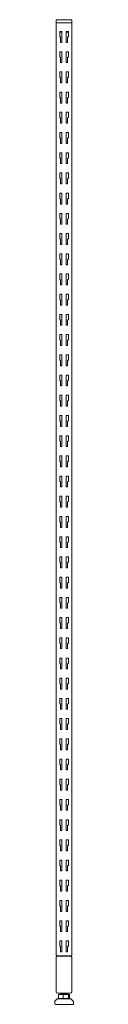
# Model space of a CAD drawing. Header units: millimetres. Extents: x 200 to 230, y -90 to 1496.
import ezdxf

# ---------------------------------------------------------------- set-up
doc = ezdxf.new("R2010")
doc.units = ezdxf.units.MM

msp = doc.modelspace()

# ---------------------------------------------------------------- linework, layer by layer
at = {"color": 0, "linetype": 'Continuous', "lineweight": 0}
for p, q in [((202.8, 1494.6), (202.8, 1490.6)), ((205.3, 1495.6), (203.8, 1495.6)), ((205.3, 1495.6), (225.3, 1495.6)), ((226.8, 1495.6), (225.3, 1495.6)), ((227.8, 1494.6), (227.8, 1490.6)), ((202.7, 1490.6), (205.2, 1490.6)), ((202.7, -12.4), (202.7, 1490.6)), ((225.2, 1490.6), (205.2, 1490.6)), ((208.2, 1468.5), (208.2, 1476.6)), ((208.2, 1476.6), (211.7, 1476.6)), ((211.7, 1475.6), (208.2, 1475.6)), ((211.7, 1476.6), (211.7, 1459.1)), ((218.7, 1459.1), (218.7, 1476.6)), ((218.7, 1476.6), (222.2, 1476.6)), ((222.2, 1475.6), (218.7, 1475.6)), ((222.2, 1476.6), (222.2, 1468.5)), ((225.2, 1490.6), (227, 1490.6)), ((227, 1490.6), (227.8, 1490.6)), ((227.7, -12.4), (227.7, 1490.6)), ((209.6, 1467.1), (208.2, 1468.5)), ((209.6, 1459.1), (209.6, 1467.1)), ((211.7, 1459.1), (209.6, 1459.1)), ((220.8, 1459.1), (218.7, 1459.1)), ((222.2, 1468.5), (220.8, 1467.1)), ((220.8, 1467.1), (220.8, 1459.1)), ((208.2, 1435.9), (208.2, 1444)), ((208.2, 1444), (211.7, 1444)), ((211.7, 1444), (211.7, 1426.5)), ((218.7, 1426.5), (218.7, 1444)), ((218.7, 1444), (222.2, 1444)), ((222.2, 1444), (222.2, 1435.9)), ((209.6, 1434.5), (208.2, 1435.9)), ((209.6, 1426.5), (209.6, 1434.5)), ((222.2, 1435.9), (220.8, 1434.5)), ((220.8, 1434.5), (220.8, 1426.5)), ((208.2, 1403.4), (208.2, 1411.5)), ((208.2, 1411.5), (211.7, 1411.5)), ((211.7, 1426.5), (209.6, 1426.5)), ((211.7, 1411.5), (211.7, 1394)), ((220.8, 1426.5), (218.7, 1426.5)), ((218.7, 1411.5), (222.2, 1411.5)), ((218.7, 1394), (218.7, 1411.5)), ((222.2, 1411.5), (222.2, 1403.4)), ((209.6, 1402), (208.2, 1403.4)), ((209.6, 1394), (209.6, 1402)), ((222.2, 1403.4), (220.8, 1402)), ((220.8, 1402), (220.8, 1394)), ((211.7, 1394), (209.6, 1394)), ((220.8, 1394), (218.7, 1394)), ((208.2, 1370.8), (208.2, 1378.9)), ((208.2, 1378.9), (211.7, 1378.9)), ((209.6, 1369.4), (208.2, 1370.8)), ((209.6, 1361.4), (209.6, 1369.4)), ((211.7, 1378.9), (211.7, 1361.4)), ((218.7, 1378.9), (222.2, 1378.9)), ((218.7, 1361.4), (218.7, 1378.9)), ((222.2, 1370.8), (220.8, 1369.4)), ((220.8, 1369.4), (220.8, 1361.4)), ((222.2, 1378.9), (222.2, 1370.8)), ((211.7, 1361.4), (209.6, 1361.4)), ((220.8, 1361.4), (218.7, 1361.4)), ((208.2, 1338.3), (208.2, 1346.4)), ((208.2, 1346.4), (211.7, 1346.4)), ((209.6, 1336.9), (208.2, 1338.3)), ((209.6, 1328.9), (209.6, 1336.9)), ((211.7, 1346.4), (211.7, 1328.9)), ((218.7, 1346.4), (222.2, 1346.4)), ((218.7, 1328.9), (218.7, 1346.4)), ((222.2, 1338.3), (220.8, 1336.9)), ((220.8, 1336.9), (220.8, 1328.9)), ((222.2, 1346.4), (222.2, 1338.3)), ((211.7, 1328.9), (209.6, 1328.9)), ((220.8, 1328.9), (218.7, 1328.9)), ((208.2, 1305.7), (208.2, 1313.8)), ((208.2, 1313.8), (211.7, 1313.8)), ((209.6, 1304.3), (208.2, 1305.7)), ((209.6, 1296.3), (209.6, 1304.3)), ((211.7, 1313.8), (211.7, 1296.3)), ((218.7, 1313.8), (222.2, 1313.8)), ((218.7, 1296.3), (218.7, 1313.8)), ((222.2, 1305.7), (220.8, 1304.3)), ((220.8, 1304.3), (220.8, 1296.3)), ((222.2, 1313.8), (222.2, 1305.7)), ((211.7, 1296.3), (209.6, 1296.3)), ((220.8, 1296.3), (218.7, 1296.3)), ((208.2, 1273.2), (208.2, 1281.3)), ((208.2, 1281.3), (211.7, 1281.3)), ((209.6, 1271.8), (208.2, 1273.2)), ((209.6, 1263.8), (209.6, 1271.8)), ((211.7, 1281.3), (211.7, 1263.8)), ((218.7, 1281.3), (222.2, 1281.3)), ((218.7, 1263.8), (218.7, 1281.3)), ((222.2, 1273.2), (220.8, 1271.8)), ((220.8, 1271.8), (220.8, 1263.8)), ((222.2, 1281.3), (222.2, 1273.2)), ((211.7, 1263.8), (209.6, 1263.8)), ((220.8, 1263.8), (218.7, 1263.8)), ((208.2, 1240.6), (208.2, 1248.7)), ((208.2, 1248.7), (211.7, 1248.7)), ((209.6, 1239.2), (208.2, 1240.6)), ((209.6, 1231.2), (209.6, 1239.2)), ((211.7, 1248.7), (211.7, 1231.2)), ((218.7, 1248.7), (222.2, 1248.7)), ((218.7, 1231.2), (218.7, 1248.7)), ((222.2, 1240.6), (220.8, 1239.2)), ((220.8, 1239.2), (220.8, 1231.2)), ((222.2, 1248.7), (222.2, 1240.6)), ((211.7, 1231.2), (209.6, 1231.2)), ((220.8, 1231.2), (218.7, 1231.2)), ((208.2, 1208.1), (208.2, 1216.2)), ((208.2, 1216.2), (211.7, 1216.2)), ((209.6, 1206.7), (208.2, 1208.1)), ((209.6, 1198.7), (209.6, 1206.7)), ((211.7, 1216.2), (211.7, 1198.7)), ((218.7, 1216.2), (222.2, 1216.2)), ((218.7, 1198.7), (218.7, 1216.2)), ((222.2, 1208.1), (220.8, 1206.7)), ((220.8, 1206.7), (220.8, 1198.7)), ((222.2, 1216.2), (222.2, 1208.1)), ((211.7, 1198.7), (209.6, 1198.7)), ((220.8, 1198.7), (218.7, 1198.7)), ((208.2, 1175.5), (208.2, 1183.6)), ((208.2, 1183.6), (211.7, 1183.6)), ((209.6, 1174.1), (208.2, 1175.5)), ((209.6, 1166.1), (209.6, 1174.1)), ((211.7, 1183.6), (211.7, 1166.1)), ((218.7, 1183.6), (222.2, 1183.6)), ((218.7, 1166.1), (218.7, 1183.6)), ((222.2, 1175.5), (220.8, 1174.1)), ((220.8, 1174.1), (220.8, 1166.1)), ((222.2, 1183.6), (222.2, 1175.5)), ((211.7, 1166.1), (209.6, 1166.1)), ((220.8, 1166.1), (218.7, 1166.1)), ((208.2, 1143), (208.2, 1151.1)), ((208.2, 1151.1), (211.7, 1151.1)), ((209.6, 1141.6), (208.2, 1143)), ((211.7, 1151.1), (211.7, 1133.6)), ((218.7, 1151.1), (222.2, 1151.1)), ((218.7, 1133.6), (218.7, 1151.1)), ((222.2, 1143), (220.8, 1141.6)), ((222.2, 1151.1), (222.2, 1143)), ((209.6, 1133.6), (209.6, 1141.6)), ((211.7, 1133.6), (209.6, 1133.6)), ((220.8, 1133.6), (218.7, 1133.6)), ((220.8, 1141.6), (220.8, 1133.6)), ((208.2, 1110.4), (208.2, 1118.5)), ((208.2, 1118.5), (211.7, 1118.5)), ((209.6, 1109), (208.2, 1110.4)), ((211.7, 1118.5), (211.7, 1101)), ((218.7, 1118.5), (222.2, 1118.5)), ((218.7, 1101), (218.7, 1118.5)), ((222.2, 1110.4), (220.8, 1109)), ((222.2, 1118.5), (222.2, 1110.4)), ((209.6, 1101), (209.6, 1109)), ((211.7, 1101), (209.6, 1101)), ((220.8, 1101), (218.7, 1101)), ((220.8, 1109), (220.8, 1101)), ((208.2, 1077.9), (208.2, 1086)), ((208.2, 1086), (211.7, 1086)), ((211.7, 1086), (211.7, 1068.5)), ((218.7, 1086), (222.2, 1086)), ((218.7, 1068.5), (218.7, 1086)), ((222.2, 1086), (222.2, 1077.9)), ((209.6, 1076.5), (208.2, 1077.9)), ((209.6, 1068.5), (209.6, 1076.5)), ((211.7, 1068.5), (209.6, 1068.5)), ((220.8, 1068.5), (218.7, 1068.5)), ((222.2, 1077.9), (220.8, 1076.5)), ((220.8, 1076.5), (220.8, 1068.5)), ((208.2, 1045.3), (208.2, 1053.4)), ((208.2, 1053.4), (211.7, 1053.4)), ((211.7, 1053.4), (211.7, 1035.9)), ((218.7, 1053.4), (222.2, 1053.4)), ((218.7, 1035.9), (218.7, 1053.4)), ((222.2, 1053.4), (222.2, 1045.3)), ((209.6, 1043.9), (208.2, 1045.3)), ((209.6, 1035.9), (209.6, 1043.9)), ((211.7, 1035.9), (209.6, 1035.9)), ((220.8, 1035.9), (218.7, 1035.9)), ((222.2, 1045.3), (220.8, 1043.9)), ((220.8, 1043.9), (220.8, 1035.9)), ((208.2, 1012.8), (208.2, 1020.9)), ((208.2, 1020.9), (211.7, 1020.9)), ((211.7, 1020.9), (211.7, 1003.4)), ((218.7, 1020.9), (222.2, 1020.9)), ((218.7, 1003.4), (218.7, 1020.9)), ((222.2, 1020.9), (222.2, 1012.8)), ((209.6, 1011.4), (208.2, 1012.8)), ((209.6, 1003.4), (209.6, 1011.4)), ((211.7, 1003.4), (209.6, 1003.4)), ((220.8, 1003.4), (218.7, 1003.4)), ((222.2, 1012.8), (220.8, 1011.4)), ((220.8, 1011.4), (220.8, 1003.4)), ((208.2, 980.2), (208.2, 988.3)), ((208.2, 988.3), (211.7, 988.3)), ((211.7, 988.3), (211.7, 970.8)), ((218.7, 988.3), (222.2, 988.3)), ((218.7, 970.8), (218.7, 988.3)), ((222.2, 988.3), (222.2, 980.2)), ((209.6, 978.8), (208.2, 980.2)), ((209.6, 970.8), (209.6, 978.8)), ((211.7, 970.8), (209.6, 970.8)), ((220.8, 970.8), (218.7, 970.8)), ((222.2, 980.2), (220.8, 978.8)), ((220.8, 978.8), (220.8, 970.8)), ((208.2, 947.7), (208.2, 955.8)), ((208.2, 955.8), (211.7, 955.8)), ((211.7, 955.8), (211.7, 938.3)), ((218.7, 955.8), (222.2, 955.8)), ((218.7, 938.3), (218.7, 955.8)), ((222.2, 955.8), (222.2, 947.7)), ((209.6, 946.3), (208.2, 947.7)), ((209.6, 938.3), (209.6, 946.3)), ((211.7, 938.3), (209.6, 938.3)), ((220.8, 938.3), (218.7, 938.3)), ((222.2, 947.7), (220.8, 946.3)), ((220.8, 946.3), (220.8, 938.3)), ((208.2, 915.1), (208.2, 923.2)), ((208.2, 923.2), (211.7, 923.2)), ((211.7, 923.2), (211.7, 905.7)), ((218.7, 923.2), (222.2, 923.2)), ((218.7, 905.7), (218.7, 923.2)), ((222.2, 923.2), (222.2, 915.1)), ((209.6, 913.7), (208.2, 915.1)), ((209.6, 905.7), (209.6, 913.7)), ((211.7, 905.7), (209.6, 905.7)), ((220.8, 905.7), (218.7, 905.7)), ((222.2, 915.1), (220.8, 913.7)), ((220.8, 913.7), (220.8, 905.7)), ((208.2, 882.6), (208.2, 890.7)), ((208.2, 890.7), (211.7, 890.7)), ((211.7, 890.7), (211.7, 873.2)), ((218.7, 890.7), (222.2, 890.7)), ((218.7, 873.2), (218.7, 890.7)), ((222.2, 890.7), (222.2, 882.6)), ((209.6, 881.2), (208.2, 882.6)), ((209.6, 873.2), (209.6, 881.2)), ((211.7, 873.2), (209.6, 873.2)), ((220.8, 873.2), (218.7, 873.2)), ((222.2, 882.6), (220.8, 881.2)), ((220.8, 881.2), (220.8, 873.2)), ((208.2, 850), (208.2, 858.1)), ((208.2, 858.1), (211.7, 858.1)), ((211.7, 858.1), (211.7, 840.6)), ((218.7, 858.1), (222.2, 858.1)), ((218.7, 840.6), (218.7, 858.1)), ((222.2, 858.1), (222.2, 850)), ((209.6, 848.6), (208.2, 850)), ((209.6, 840.6), (209.6, 848.6)), ((211.7, 840.6), (209.6, 840.6)), ((220.8, 840.6), (218.7, 840.6)), ((222.2, 850), (220.8, 848.6)), ((220.8, 848.6), (220.8, 840.6)), ((208.2, 817.5), (208.2, 825.6)), ((208.2, 825.6), (211.7, 825.6)), ((211.7, 825.6), (211.7, 808.1)), ((218.7, 825.6), (222.2, 825.6)), ((218.7, 808.1), (218.7, 825.6)), ((222.2, 825.6), (222.2, 817.5)), ((209.6, 816.1), (208.2, 817.5)), ((209.6, 808.1), (209.6, 816.1)), ((222.2, 817.5), (220.8, 816.1)), ((220.8, 816.1), (220.8, 808.1)), ((208.2, 784.9), (208.2, 793)), ((208.2, 793), (211.7, 793)), ((211.7, 808.1), (209.6, 808.1)), ((211.7, 793), (211.7, 775.5)), ((220.8, 808.1), (218.7, 808.1)), ((218.7, 793), (222.2, 793)), ((218.7, 775.5), (218.7, 793)), ((222.2, 793), (222.2, 784.9)), ((209.6, 783.5), (208.2, 784.9)), ((209.6, 775.5), (209.6, 783.5)), ((222.2, 784.9), (220.8, 783.5)), ((220.8, 783.5), (220.8, 775.5)), ((211.7, 775.5), (209.6, 775.5)), ((220.8, 775.5), (218.7, 775.5)), ((208.2, 752.4), (208.2, 760.5)), ((208.2, 760.5), (211.7, 760.5)), ((209.6, 751), (208.2, 752.4)), ((209.6, 743), (209.6, 751)), ((211.7, 760.5), (211.7, 743)), ((218.7, 760.5), (222.2, 760.5)), ((218.7, 743), (218.7, 760.5)), ((222.2, 752.4), (220.8, 751)), ((220.8, 751), (220.8, 743)), ((222.2, 760.5), (222.2, 752.4)), ((211.7, 743), (209.6, 743)), ((220.8, 743), (218.7, 743)), ((208.2, 719.8), (208.2, 727.9)), ((208.2, 727.9), (211.7, 727.9)), ((209.6, 718.4), (208.2, 719.8)), ((209.6, 710.4), (209.6, 718.4)), ((211.7, 727.9), (211.7, 710.4)), ((218.7, 727.9), (222.2, 727.9)), ((218.7, 710.4), (218.7, 727.9)), ((222.2, 719.8), (220.8, 718.4)), ((220.8, 718.4), (220.8, 710.4)), ((222.2, 727.9), (222.2, 719.8)), ((211.7, 710.4), (209.6, 710.4)), ((220.8, 710.4), (218.7, 710.4)), ((208.2, 687.3), (208.2, 695.4)), ((208.2, 695.4), (211.7, 695.4)), ((209.6, 685.9), (208.2, 687.3)), ((209.6, 677.9), (209.6, 685.9)), ((211.7, 695.4), (211.7, 677.9)), ((218.7, 695.4), (222.2, 695.4)), ((218.7, 677.9), (218.7, 695.4)), ((222.2, 687.3), (220.8, 685.9)), ((220.8, 685.9), (220.8, 677.9)), ((222.2, 695.4), (222.2, 687.3)), ((211.7, 677.9), (209.6, 677.9)), ((220.8, 677.9), (218.7, 677.9)), ((208.2, 654.7), (208.2, 662.8)), ((208.2, 662.8), (211.7, 662.8)), ((209.6, 653.3), (208.2, 654.7)), ((209.6, 645.3), (209.6, 653.3)), ((211.7, 662.8), (211.7, 645.3)), ((218.7, 662.8), (222.2, 662.8)), ((218.7, 645.3), (218.7, 662.8)), ((222.2, 654.7), (220.8, 653.3)), ((220.8, 653.3), (220.8, 645.3)), ((222.2, 662.8), (222.2, 654.7)), ((211.7, 645.3), (209.6, 645.3)), ((220.8, 645.3), (218.7, 645.3)), ((208.2, 622.2), (208.2, 630.3)), ((208.2, 630.3), (211.7, 630.3)), ((209.6, 620.8), (208.2, 622.2)), ((209.6, 612.8), (209.6, 620.8)), ((211.7, 630.3), (211.7, 612.8)), ((218.7, 630.3), (222.2, 630.3)), ((218.7, 612.8), (218.7, 630.3)), ((222.2, 622.2), (220.8, 620.8)), ((220.8, 620.8), (220.8, 612.8)), ((222.2, 630.3), (222.2, 622.2)), ((211.7, 612.8), (209.6, 612.8)), ((220.8, 612.8), (218.7, 612.8)), ((208.2, 589.6), (208.2, 597.7)), ((208.2, 597.7), (211.7, 597.7)), ((209.6, 588.2), (208.2, 589.6)), ((209.6, 580.2), (209.6, 588.2)), ((211.7, 597.7), (211.7, 580.2)), ((218.7, 597.7), (222.2, 597.7)), ((218.7, 580.2), (218.7, 597.7)), ((222.2, 589.6), (220.8, 588.2)), ((220.8, 588.2), (220.8, 580.2)), ((222.2, 597.7), (222.2, 589.6)), ((211.7, 580.2), (209.6, 580.2)), ((220.8, 580.2), (218.7, 580.2)), ((208.2, 557.1), (208.2, 565.2)), ((208.2, 565.2), (211.7, 565.2)), ((209.6, 555.7), (208.2, 557.1)), ((209.6, 547.7), (209.6, 555.7)), ((211.7, 565.2), (211.7, 547.7)), ((218.7, 565.2), (222.2, 565.2)), ((218.7, 547.7), (218.7, 565.2)), ((222.2, 557.1), (220.8, 555.7)), ((220.8, 555.7), (220.8, 547.7)), ((222.2, 565.2), (222.2, 557.1)), ((211.7, 547.7), (209.6, 547.7)), ((220.8, 547.7), (218.7, 547.7)), ((208.2, 524.5), (208.2, 532.6)), ((208.2, 532.6), (211.7, 532.6)), ((209.6, 523.1), (208.2, 524.5)), ((211.7, 532.6), (211.7, 515.1)), ((218.7, 532.6), (222.2, 532.6)), ((218.7, 515.1), (218.7, 532.6)), ((222.2, 524.5), (220.8, 523.1)), ((222.2, 532.6), (222.2, 524.5)), ((209.6, 515.1), (209.6, 523.1)), ((211.7, 515.1), (209.6, 515.1)), ((220.8, 515.1), (218.7, 515.1)), ((220.8, 523.1), (220.8, 515.1)), ((208.2, 492), (208.2, 500.1)), ((208.2, 500.1), (211.7, 500.1)), ((209.6, 490.6), (208.2, 492)), ((211.7, 500.1), (211.7, 482.6)), ((218.7, 500.1), (222.2, 500.1)), ((218.7, 482.6), (218.7, 500.1)), ((222.2, 492), (220.8, 490.6)), ((222.2, 500.1), (222.2, 492)), ((209.6, 482.6), (209.6, 490.6)), ((211.7, 482.6), (209.6, 482.6)), ((220.8, 482.6), (218.7, 482.6)), ((220.8, 490.6), (220.8, 482.6)), ((208.2, 459.4), (208.2, 467.5)), ((208.2, 467.5), (211.7, 467.5)), ((211.7, 467.5), (211.7, 450)), ((218.7, 467.5), (222.2, 467.5)), ((218.7, 450), (218.7, 467.5)), ((222.2, 467.5), (222.2, 459.4)), ((209.6, 458), (208.2, 459.4)), ((209.6, 450), (209.6, 458)), ((211.7, 450), (209.6, 450)), ((220.8, 450), (218.7, 450)), ((222.2, 459.4), (220.8, 458)), ((220.8, 458), (220.8, 450)), ((208.2, 426.9), (208.2, 435)), ((208.2, 435), (211.7, 435)), ((211.7, 435), (211.7, 417.5)), ((218.7, 435), (222.2, 435)), ((218.7, 417.5), (218.7, 435)), ((222.2, 435), (222.2, 426.9)), ((209.6, 425.5), (208.2, 426.9)), ((209.6, 417.5), (209.6, 425.5)), ((211.7, 417.5), (209.6, 417.5)), ((220.8, 417.5), (218.7, 417.5)), ((222.2, 426.9), (220.8, 425.5)), ((220.8, 425.5), (220.8, 417.5)), ((208.2, 394.3), (208.2, 402.4)), ((208.2, 402.4), (211.7, 402.4)), ((211.7, 402.4), (211.7, 384.9)), ((218.7, 402.4), (222.2, 402.4)), ((218.7, 384.9), (218.7, 402.4)), ((222.2, 402.4), (222.2, 394.3)), ((209.6, 392.9), (208.2, 394.3)), ((209.6, 384.9), (209.6, 392.9)), ((211.7, 384.9), (209.6, 384.9)), ((220.8, 384.9), (218.7, 384.9)), ((222.2, 394.3), (220.8, 392.9)), ((220.8, 392.9), (220.8, 384.9)), ((208.2, 361.8), (208.2, 369.9)), ((208.2, 369.9), (211.7, 369.9)), ((211.7, 369.9), (211.7, 352.4)), ((218.7, 369.9), (222.2, 369.9)), ((218.7, 352.4), (218.7, 369.9)), ((222.2, 369.9), (222.2, 361.8)), ((209.6, 360.4), (208.2, 361.8)), ((209.6, 352.4), (209.6, 360.4)), ((211.7, 352.4), (209.6, 352.4)), ((220.8, 352.4), (218.7, 352.4)), ((222.2, 361.8), (220.8, 360.4)), ((220.8, 360.4), (220.8, 352.4)), ((208.2, 329.2), (208.2, 337.3)), ((208.2, 337.3), (211.7, 337.3)), ((211.7, 337.3), (211.7, 319.8)), ((218.7, 337.3), (222.2, 337.3)), ((218.7, 319.8), (218.7, 337.3)), ((222.2, 337.3), (222.2, 329.2)), ((209.6, 327.8), (208.2, 329.2)), ((209.6, 319.8), (209.6, 327.8)), ((211.7, 319.8), (209.6, 319.8)), ((220.8, 319.8), (218.7, 319.8)), ((222.2, 329.2), (220.8, 327.8)), ((220.8, 327.8), (220.8, 319.8)), ((208.2, 296.7), (208.2, 304.8)), ((208.2, 304.8), (211.7, 304.8)), ((211.7, 304.8), (211.7, 287.3)), ((218.7, 304.8), (222.2, 304.8)), ((218.7, 287.3), (218.7, 304.8)), ((222.2, 304.8), (222.2, 296.7)), ((209.6, 295.3), (208.2, 296.7)), ((209.6, 287.3), (209.6, 295.3)), ((211.7, 287.3), (209.6, 287.3)), ((220.8, 287.3), (218.7, 287.3)), ((222.2, 296.7), (220.8, 295.3)), ((220.8, 295.3), (220.8, 287.3)), ((208.2, 264.1), (208.2, 272.2)), ((208.2, 272.2), (211.7, 272.2)), ((211.7, 272.2), (211.7, 254.7)), ((218.7, 272.2), (222.2, 272.2)), ((218.7, 254.7), (218.7, 272.2)), ((222.2, 272.2), (222.2, 264.1)), ((209.6, 262.7), (208.2, 264.1)), ((209.6, 254.7), (209.6, 262.7)), ((211.7, 254.7), (209.6, 254.7)), ((220.8, 254.7), (218.7, 254.7)), ((222.2, 264.1), (220.8, 262.7)), ((220.8, 262.7), (220.8, 254.7)), ((208.2, 231.6), (208.2, 239.7)), ((208.2, 239.7), (211.7, 239.7)), ((211.7, 239.7), (211.7, 222.2)), ((218.7, 239.7), (222.2, 239.7)), ((218.7, 222.2), (218.7, 239.7)), ((222.2, 239.7), (222.2, 231.6)), ((209.6, 230.2), (208.2, 231.6)), ((209.6, 222.2), (209.6, 230.2)), ((211.7, 222.2), (209.6, 222.2)), ((220.8, 222.2), (218.7, 222.2)), ((222.2, 231.6), (220.8, 230.2)), ((220.8, 230.2), (220.8, 222.2)), ((208.2, 199), (208.2, 207.1)), ((208.2, 207.1), (211.7, 207.1)), ((211.7, 207.1), (211.7, 189.6)), ((218.7, 207.1), (222.2, 207.1)), ((218.7, 189.6), (218.7, 207.1)), ((222.2, 207.1), (222.2, 199)), ((209.6, 197.6), (208.2, 199)), ((209.6, 189.6), (209.6, 197.6)), ((222.2, 199), (220.8, 197.6)), ((220.8, 197.6), (220.8, 189.6)), ((208.2, 166.5), (208.2, 174.6)), ((208.2, 174.6), (211.7, 174.6)), ((211.7, 189.6), (209.6, 189.6)), ((211.7, 174.6), (211.7, 157.1)), ((220.8, 189.6), (218.7, 189.6)), ((218.7, 174.6), (222.2, 174.6)), ((218.7, 157.1), (218.7, 174.6)), ((222.2, 174.6), (222.2, 166.5)), ((209.6, 165.1), (208.2, 166.5)), ((209.6, 157.1), (209.6, 165.1)), ((222.2, 166.5), (220.8, 165.1)), ((220.8, 165.1), (220.8, 157.1)), ((211.7, 157.1), (209.6, 157.1)), ((220.8, 157.1), (218.7, 157.1)), ((208.2, 133.9), (208.2, 142)), ((208.2, 142), (211.7, 142)), ((209.6, 132.5), (208.2, 133.9)), ((209.6, 124.5), (209.6, 132.5)), ((211.7, 142), (211.7, 124.5)), ((218.7, 142), (222.2, 142)), ((218.7, 124.5), (218.7, 142)), ((222.2, 133.9), (220.8, 132.5)), ((220.8, 132.5), (220.8, 124.5)), ((222.2, 142), (222.2, 133.9)), ((211.7, 124.5), (209.6, 124.5)), ((220.8, 124.5), (218.7, 124.5)), ((208.2, 101.4), (208.2, 109.5)), ((208.2, 109.5), (211.7, 109.5)), ((209.6, 100), (208.2, 101.4)), ((209.6, 92), (209.6, 100)), ((211.7, 109.5), (211.7, 92)), ((218.7, 109.5), (222.2, 109.5)), ((218.7, 92), (218.7, 109.5)), ((222.2, 101.4), (220.8, 100)), ((220.8, 100), (220.8, 92)), ((222.2, 109.5), (222.2, 101.4)), ((211.7, 92), (209.6, 92)), ((220.8, 92), (218.7, 92)), ((208.2, 68.8), (208.2, 76.9)), ((208.2, 76.9), (211.7, 76.9)), ((209.6, 67.4), (208.2, 68.8)), ((209.6, 59.4), (209.6, 67.4)), ((211.7, 76.9), (211.7, 59.4)), ((218.7, 76.9), (222.2, 76.9)), ((218.7, 59.4), (218.7, 76.9)), ((222.2, 68.8), (220.8, 67.4)), ((220.8, 67.4), (220.8, 59.4)), ((222.2, 76.9), (222.2, 68.8)), ((211.7, 59.4), (209.6, 59.4)), ((220.8, 59.4), (218.7, 59.4)), ((208.2, 36.3), (208.2, 44.4)), ((208.2, 44.4), (211.7, 44.4)), ((209.6, 34.9), (208.2, 36.3)), ((209.6, 26.9), (209.6, 34.9)), ((211.7, 44.4), (211.7, 26.9)), ((218.7, 44.4), (222.2, 44.4)), ((218.7, 26.9), (218.7, 44.4)), ((222.2, 36.3), (220.8, 34.9)), ((220.8, 34.9), (220.8, 26.9)), ((222.2, 44.4), (222.2, 36.3)), ((211.7, 26.9), (209.6, 26.9)), ((220.8, 26.9), (218.7, 26.9)), ((208.2, 3.7), (208.2, 11.8)), ((208.2, 11.8), (211.7, 11.8)), ((209.6, 2.3), (208.2, 3.7)), ((209.6, -5.7), (209.6, 2.3)), ((211.7, 11.8), (211.7, -5.7)), ((218.7, 11.8), (222.2, 11.8)), ((218.7, -5.7), (218.7, 11.8)), ((222.2, 3.7), (220.8, 2.3)), ((220.8, 2.3), (220.8, -5.7)), ((222.2, 11.8), (222.2, 3.7)), ((202.6, -70), (202.6, -15)), ((202.7, -12.4), (205.2, -12.4)), ((205.1, -12.5), (225.1, -12.5)), ((225.2, -12.4), (205.2, -12.4)), ((225.2, -12.4), (205.2, -12.4)), ((211.7, -5.7), (209.6, -5.7)), ((220.8, -5.7), (218.7, -5.7)), ((225.2, -12.4), (227.7, -12.4)), ((227.6, -15), (227.6, -70)), ((227.7, -69.9), (227.7, -14.9)), ((227.8, -69.8), (227.8, -14.8)), ((225.1, -72.5), (205.1, -72.5)), ((206.5, -74.4), (206.3, -74.4)), ((206.3, -74.4), (206.3, -80.6)), ((213.7, -74.4), (206.5, -74.4)), ((206.5, -74.4), (206.5, -80.6)), ((210.2, -74.4), (210.2, -73.4)), ((210.2, -74.4), (210.2, -73.6)), ((210.2, -73.6), (211.3, -74.2)), ((222.3, -74.4), (213.7, -74.4)), ((213.7, -74.4), (213.7, -80.6)), ((220.2, -72.8), (220.2, -72.7)), ((220.2, -72.9), (220.2, -72.8)), ((220.2, -74.4), (220.2, -74.2)), ((223.8, -74.4), (222.3, -74.4)), ((222.3, -74.4), (222.3, -80.6)), ((224, -74.4), (223.8, -74.4)), ((223.8, -74.4), (223.8, -80.6)), ((224, -74.4), (224, -80.6)), ((200.2, -85.7), (200.2, -89.3)), ((204.2, -81.3), (200.4, -85)), ((201.2, -90.3), (223.5, -90.3)), ((204.2, -81.3), (221.7, -81.3)), ((207.1, -81.1), (206.9, -81.1)), ((207.3, -81.3), (207.1, -81.1)), ((221.7, -81.3), (226.2, -81.3)), ((223, -81.3), (223.2, -81.1)), ((223.2, -81.1), (223.4, -81.1)), ((223.5, -90.3), (229.2, -90.3)), ((226.2, -81.3), (229.9, -85)), ((230.2, -85.7), (230.2, -89.3))]:
    msp.add_line(p, q, dxfattribs=at)
at = {"color": 0, "linetype": 'Continuous', "lineweight": 0, "extrusion": (2.22045e-16, -4.60638e-34, -1)}
for centre, start, end in [((-203.8, 1494.6), 0, 90), ((-226.8, 1494.6), 90, 180)]:
    msp.add_arc(centre, 1, start, end, dxfattribs=at)
at = {"color": 0, "linetype": 'Continuous', "lineweight": 0, "extrusion": (2.22045e-16, -5.84612e-46, -1)}
for centre, start, end in [((-205.1, -15), 0, 90), ((-225.1, -70), 180, 270)]:
    msp.add_arc(centre, 2.5, start, end, dxfattribs=at)
at = {"color": 0, "linetype": 'Continuous', "lineweight": 0}
for centre, start, end in [((205.2, -14.9), 90, 136.6208), ((205.3, -14.8), 106.2602, 136.6208), ((225.2, -14.9), 0, 90), ((225.3, -14.8), 0, 73.7398), ((225.2, -69.9), 313.3792, 0), ((225.3, -69.8), 313.3792, 0)]:
    msp.add_arc(centre, 2.5, start, end, dxfattribs=at)
at = {"color": 0, "linetype": 'Continuous', "lineweight": 0, "extrusion": (2.22045e-16, 0, -1)}
for centre, radius, start, end in [((-225.1, -15), 2.5, 90, 180), ((-201.2, -85.7), 1, 0, 45), ((-201.2, -89.3), 1, 270, 0), ((-229.2, -89.3), 1, 180, 270), ((-229.2, -85.7), 1, 135, 180)]:
    msp.add_arc(centre, radius, start, end, dxfattribs=at)
at = {"color": 0, "linetype": 'Continuous', "lineweight": 0, "extrusion": (2.22045e-16, -7.00649e-47, -1)}
msp.add_arc((-205.1, -70), 2.5, 270, 0, dxfattribs=at)
at = {"color": 0, "linetype": 'Continuous', "lineweight": 0}
msp.add_ellipse((212.8, -74.9), major_axis=(-2.64, 1.38), ratio=0.103815, start_param=0.009383, end_param=0.020729, dxfattribs=at)
for points in [[(210.2, -73.4), (210.6, -73.2), (210.9, -72.9), (211.3, -72.7)], [(211.2, -72.8), (211, -72.7), (210.9, -72.6), (210.7, -72.5)], [(211.3, -72.7), (211.2, -72.7), (211, -72.6), (210.9, -72.5)], [(220.1, -72.8), (219.7, -73.1), (219.4, -73.3), (219, -73.5)], [(219, -73.5), (219.4, -73.7), (219.8, -73.9), (220.1, -74.1)], [(220.1, -72.9), (219.8, -73.1), (219.4, -73.3), (219.1, -73.5)], [(219.9, -72.5), (220, -72.6), (220.1, -72.6), (220.1, -72.6)]]:
    msp.add_open_spline(points, degree=3, dxfattribs=at)
for points, knots in [([(210.2, -73.4), (210.2, -73.4), (210.2, -73.4), (210.2, -73.4), (210.2, -73.4), (210.3, -73.4), (210.4, -73.3), (210.5, -73.3)], [-0.1850384, -0.1850384, -0.1850384, -0.1850384, -0.1593733, -0.1593733, -0.0901137, -0.0901137, -0.000001, -0.000001, -0.000001, -0.000001]), ([(210.3, -73.5), (210.2, -73.5), (210.2, -73.6), (210.2, -73.6), (210.2, -73.6), (210.2, -73.6), (210.2, -73.6), (210.2, -73.6), (210.2, -73.6), (210.2, -73.6), (210.2, -73.6), (210.2, -73.6), (210.2, -73.6), (210.2, -73.6), (210.2, -73.6), (210.2, -73.6), (210.2, -73.6), (210.2, -73.6), (210.2, -73.6), (210.2, -73.6), (210.2, -73.6), (210.2, -73.6), (210.2, -73.6), (210.2, -73.6), (210.2, -73.6), (210.2, -73.6), (210.2, -73.6), (210.2, -73.6), (210.2, -73.6), (210.2, -73.6)], [-0.09358513, -0.09358513, -0.09358513, -0.09358513, -0.046834, -0.046834, -0.04068364, -0.04068364, -0.03950144, -0.03950144, -0.03884852, -0.03884852, -0.03798625, -0.03798625, -0.0376882, -0.0376882, -0.03748433, -0.03748433, -0.037298, -0.037298, -0.03704844, -0.03704844, -0.03658271, -0.03658271, -0.03404776, -0.03404776, -0.02958647, -0.02958647, -0.01533148, -0.01533148, 0, 0, 0, 0]), ([(210.5, -73.5), (210.5, -73.5), (210.5, -73.5), (210.5, -73.5), (210.4, -73.5), (210.4, -73.5), (210.4, -73.5), (210.4, -73.5), (210.4, -73.5), (210.4, -73.5), (210.4, -73.5), (210.4, -73.5), (210.4, -73.5), (210.4, -73.5), (210.4, -73.5), (210.3, -73.5), (210.3, -73.5), (210.3, -73.5)], [-0.07521373, -0.07521373, -0.07521373, -0.07521373, -0.06580029, -0.06580029, -0.05970517, -0.05970517, -0.05570177, -0.05570177, -0.05242522, -0.05242522, -0.04923706, -0.04923706, -0.04516165, -0.04516165, -0.03773069, -0.03773069, 0, 0, 0, 0]), ([(210.5, -73.3), (210.5, -73.3), (210.6, -73.3), (210.7, -73.3), (210.7, -73.3), (210.9, -73.3), (211, -73.3), (211.2, -73.3), (211.4, -73.2), (211.7, -73.2), (211.8, -73.2), (212, -73.2), (212.1, -73.2), (212.4, -73.2), (212.5, -73.2), (212.9, -73.2), (213.1, -73.1), (213.4, -73.1), (213.5, -73.1), (213.8, -73.1), (213.9, -73.1), (214.2, -73.1), (214.3, -73.1), (214.7, -73.1), (214.9, -73.1), (215.3, -73), (215.6, -73), (216, -73), (216.2, -73), (216.6, -73), (216.8, -73), (217.2, -72.9), (217.4, -72.9), (217.7, -72.9), (217.8, -72.9), (218.1, -72.9), (218.3, -72.9), (218.6, -72.9), (218.8, -72.8), (219, -72.8), (219.1, -72.8), (219.3, -72.8), (219.4, -72.8), (219.5, -72.8), (219.5, -72.8), (219.7, -72.8), (219.8, -72.8), (219.9, -72.7), (220, -72.7), (220.1, -72.7), (220.1, -72.7), (220.1, -72.7), (220.1, -72.7), (220.2, -72.7), (220.2, -72.7), (220.1, -72.6)], [-1.573078, -1.573078, -1.573078, -1.573078, -1.545107, -1.545107, -1.505866, -1.505866, -1.453467, -1.453467, -1.363119, -1.363119, -1.335456, -1.335456, -1.284438, -1.284438, -1.233286, -1.233286, -1.159823, -1.159823, -1.125957, -1.125957, -1.089344, -1.089344, -1.035833, -1.035833, -0.97927, -0.97927, -0.905947, -0.905947, -0.850815, -0.850815, -0.786285, -0.786285, -0.718453, -0.718453, -0.677282, -0.677282, -0.605485, -0.605485, -0.549329, -0.549329, -0.493396, -0.493396, -0.461351, -0.461351, -0.429154, -0.429154, -0.353687, -0.353687, -0.303532, -0.303532, -0.248424, -0.248424, -0.218975, -0.218975, -0.143694, -0.143694, -0.143694, -0.143694]), ([(220.2, -72.8), (220.2, -72.8), (220.1, -72.8), (220.1, -72.9), (220.1, -72.9), (220, -72.9), (219.9, -72.9), (219.9, -72.9), (219.8, -72.9), (219.7, -72.9), (219.6, -72.9), (219.4, -73), (219.3, -73), (219.1, -73), (219, -73), (218.9, -73), (218.8, -73), (218.6, -73), (218.4, -73), (218.1, -73.1), (217.9, -73.1), (217.6, -73.1), (217.4, -73.1), (217.2, -73.1), (217.1, -73.1), (216.9, -73.1), (216.7, -73.1), (216.4, -73.1), (216.2, -73.2), (215.8, -73.2), (215.6, -73.2), (215.3, -73.2), (215.1, -73.2), (214.7, -73.2), (214.6, -73.2), (214.2, -73.3), (213.9, -73.3), (213.3, -73.3), (213.1, -73.3), (212.8, -73.3), (212.8, -73.3), (212.5, -73.3), (212.3, -73.3), (212, -73.4), (211.9, -73.4), (211.6, -73.4), (211.5, -73.4), (211.3, -73.4), (211.2, -73.4), (211.2, -73.4), (211.2, -73.4), (211.1, -73.4), (211, -73.4), (210.9, -73.4), (210.9, -73.4), (210.8, -73.5), (210.8, -73.5), (210.8, -73.5), (210.7, -73.5), (210.7, -73.5), (210.7, -73.5), (210.6, -73.5), (210.5, -73.5), (210.5, -73.5)], [-1.38784, -1.38784, -1.38784, -1.38784, -1.347774, -1.347774, -1.260921, -1.260921, -1.232941, -1.232941, -1.187223, -1.187223, -1.135149, -1.135149, -1.079563, -1.079563, -1.031578, -1.031578, -0.996913, -0.996913, -0.932843, -0.932843, -0.873675, -0.873675, -0.82016, -0.82016, -0.786587, -0.786587, -0.751291, -0.751291, -0.684491, -0.684491, -0.632505, -0.632505, -0.571007, -0.571007, -0.533114, -0.533114, -0.438499, -0.438499, -0.367481, -0.367481, -0.342391, -0.342391, -0.270478, -0.270478, -0.23741, -0.23741, -0.160864, -0.160864, -0.148496, -0.148496, -0.132572, -0.132572, -0.097125, -0.097125, -0.078768, -0.078768, -0.067506, -0.067506, -0.056986, -0.056986, -0.044753, -0.044753, -0.000001, -0.000001, -0.000001, -0.000001]), ([(211, -74.4), (211.1, -74.4), (211.2, -74.3), (211.3, -74.2), (211.3, -74.2), (211.3, -74.2)], [0.7224346, 0.7224346, 0.7224346, 0.7224346, 1.0334832, 1.0334832, 1.0970899, 1.0970899, 1.0970899, 1.0970899]), ([(213.1, -72.5), (212.9, -72.5), (212.3, -72.6), (211.6, -72.6), (211.4, -72.7), (211.3, -72.7)], [0.934183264, 0.934183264, 0.934183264, 0.934183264, 0.935518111, 0.939424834, 0.942263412, 0.942263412, 0.942263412, 0.942263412]), ([(219, -73.5), (218.9, -73.5), (218.8, -73.6), (218.1, -73.7), (216.7, -73.8), (215, -73.9), (213.4, -74), (212.3, -74.1), (211.7, -74.1), (211.4, -74.2), (211.4, -74.2), (211.3, -74.2)], [0.9726806, 0.9726806, 0.9726806, 0.9726806, 0.97457668, 0.97848321, 0.9823899, 0.98629606, 0.99020234, 0.99410665, 0.99607143, 0.99803915, 0.9992598, 0.9992598, 0.9992598, 0.9992598]), ([(217.8, -74.4), (217.9, -74.4), (218, -74.4), (218.3, -74.4), (218.4, -74.4), (218.7, -74.4), (218.7, -74.4), (218.9, -74.3), (219, -74.3), (219.2, -74.3), (219.3, -74.3), (219.6, -74.3), (219.7, -74.3), (219.8, -74.3), (219.9, -74.2), (219.9, -74.2), (220, -74.2), (220, -74.2), (220.1, -74.2), (220.1, -74.2), (220.1, -74.2), (220.2, -74.2), (220.2, -74.2), (220.1, -74.1)], [-0.69297, -0.69297, -0.69297, -0.69297, -0.6583012, -0.6583012, -0.5923773, -0.5923773, -0.5635652, -0.5635652, -0.5147884, -0.5147884, -0.4632488, -0.4632488, -0.37345, -0.37345, -0.3462199, -0.3462199, -0.318823, -0.318823, -0.2541389, -0.2541389, -0.1966903, -0.1966903, -0.143572, -0.143572, -0.143572, -0.143572]), ([(220.2, -72.9), (220.2, -72.9), (220.1, -72.9), (220.1, -73), (220.1, -73), (220, -73), (220, -73), (219.9, -73), (219.9, -73), (219.9, -73)], [-1.1864681, -1.1864681, -1.1864681, -1.1864681, -1.1351486, -1.1351486, -1.079563, -1.079563, -1.0315782, -1.0315782, -1.0149697, -1.0149697, -1.0149697, -1.0149697])]:
    msp.add_open_spline(points, degree=3, knots=knots, dxfattribs=at)
for points, weights in [([(207, -81.1), (206.7, -81), (206.3, -80.6)], [2.02275312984, 1.98830977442, 1.8968336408]), ([(213.7, -80.6), (210.1, -81.7), (206.5, -80.6)], [1.8968336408, 2.19027482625, 1.8968336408]), ([(206.5, -80.6), (206.8, -81), (207.1, -81.1)], [1.8968336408, 2.00127413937, 2.03137048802]), ([(222.3, -80.6), (218, -81.7), (213.7, -80.6)], [1.8968336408, 2.19027482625, 1.8968336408]), ([(223.8, -80.6), (223.1, -81.7), (222.3, -80.6)], [1.8968336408, 2.19027482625, 1.8968336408]), ([(223.4, -81.1), (223.7, -80.9), (224, -80.6)], [2.01178738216, 1.97528380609, 1.8968336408]), ([(224, -80.6), (223.9, -80.7), (223.7, -80.7)], [1.8968336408, 1.91053514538, 1.92295713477])]:
    msp.add_rational_spline(points, weights, degree=2, dxfattribs=at)

doc.saveas('drawing.dxf')
